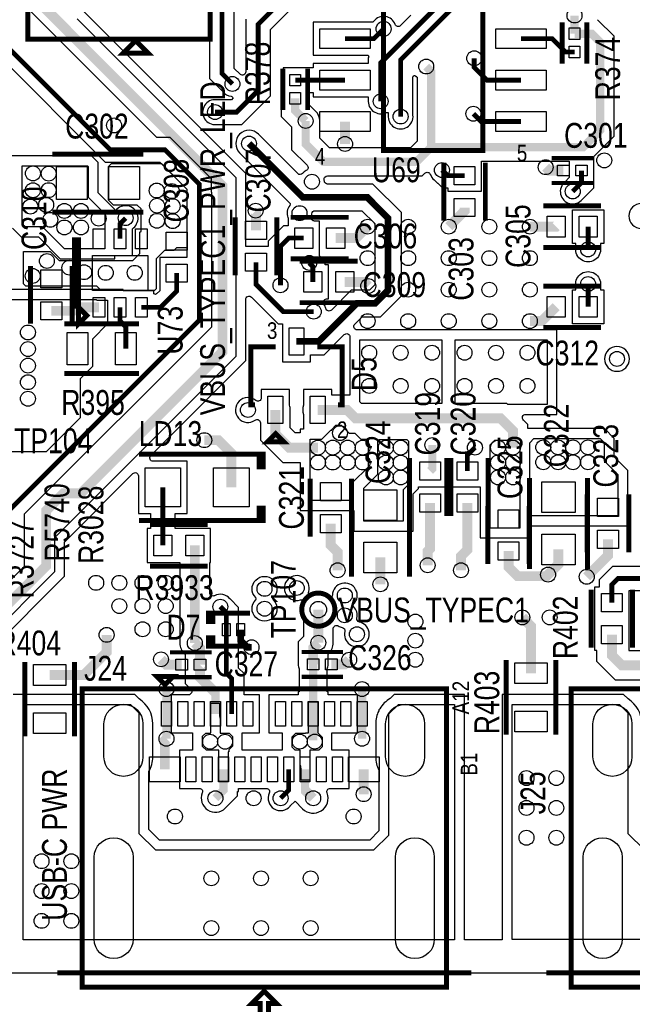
# Model space of a CAD drawing. Extents: x -394 to 5394, y -1015 to 7151.
# Tile 16 of 80: x 665 to 1405, y -38 to 1151. Entities that reach past the tile are written whole.
import ezdxf

# ---------------------------------------------------------------- set-up
doc = ezdxf.new("R2010")
doc.units = 0
for name, color, linetype in [('BG_OUTLINE', 95, 'CONTINUOUS'), ('BG_SILKSCREEN_TOP', 3, 'CONTINUOUS'), ('ET_TOP', 132, 'CONTINUOUS'), ('PG_SILKSCREEN_TOP', 7, 'CONTINUOUS'), ('PIN_TOP', 132, 'CONTINUOUS'), ('RD_SILKSCREEN_TOP', 254, 'CONTINUOUS'), ('VC_TOP', 132, 'CONTINUOUS')]:
    doc.layers.add(name, color=color, linetype=linetype)

msp = doc.modelspace()

# ---------------------------------------------------------------- linework, layer by layer
at = {"layer": 'BG_OUTLINE'}
msp.add_lwpolyline([(5000, 0), (5000, 6968.4848), (0, 6968.4848), (0, 0)], close=True, dxfattribs=at)
at = {"layer": 'BG_OUTLINE', "const_width": 6}
for points in [[(710.42, 0), (1210.42, 0)], [(1300.97, 0), (1800.97, 0)]]:
    msp.add_lwpolyline(points, dxfattribs=at)
at = {"layer": 'ET_TOP'}
for points, const_width in [([(381, 1853), (454, 1780), (454, 1460), (642, 1272), (642, 1126), (774.4672, 993.5328), (840.539, 993.5328), (881.8982, 952.1736), (881.8982, 787.8983), (640, 546.0001), (640, 495), (587, 442), (467, 442), (452, 457), (452, 482.6913), (441.4, 493.2913), (422, 493.2913)], 5.8), ([(605.9848, 1802), (593.9639, 1789.9791), (593.9639, 1434.7354), (674, 1354.6993), (674, 1185.8248), (910, 949.8248), (910, 750), (739, 579), (718, 579), (697, 558), (697, 491), (616, 410), (445.7087, 410), (422, 433.7087), (422, 454.7087)], 12), ([(995.9848, 1330.5846), (1012.2, 1330.5846), (1018, 1324.7846), (1018, 1210), (953, 1145), (953, 1065), (927, 1039), (901, 1039)], 5.8), ([(922, 1073), (909.3427, 1085.6573), (909.3427, 1304.3427), (933.94, 1328.94), (957.8, 1328.94)], 5.8), ([(1173.48, 1310.43), (1173.48, 1265.5199), (1213, 1225.9999), (1213, 1210.3153), (1101, 1098.3153), (1101, 1052)], 5.8), ([(1206, 1286), (1206, 1259), (1227, 1238), (1227, 1204), (1125.1, 1102.1), (1125.1, 1033.65)], 5.8), ([(1335.14, 1133.56), (1335.14, 1155.56)], 10), ([(1104.5, 1139.5), (1092.59, 1127.59), (1057.96, 1127.59)], 5.8), ([(1161.9237, 996.74), (1345.74, 996.74), (1366, 1017), (1366, 1123.56), (1356, 1133.56), (1335.14, 1133.56)], 10), ([(1335.14, 1111.52), (1324.18, 1111.52), (1308.11, 1127.59), (1270.56, 1127.59)], 5.8), ([(1270.56, 1077.59), (1229.41, 1077.59), (1214, 1093), (1214, 1104)], 5.8), ([(1156, 1094), (1161.9237, 1088.0763), (1161.9237, 996.74)], 10), ([(1057.96, 1077.59), (997.81, 1077.59)], 5.8), ([(997.81, 1055.55), (997.81, 1040.89), (1010.4, 1028.3)], 10), ([(1270.56, 1027.59), (1222.4, 1027.59), (1212.99, 1037)], 5.8), ([(1161.9237, 996.74), (1144.1837, 979), (1032, 979), (1010.4, 1000.6), (1010.4, 1028.3)], 10), ([(1057.96, 1027.59), (1057.96, 1000.59)], 12), ([(942, 1001), (1007, 936), (1085, 936), (1110, 911), (1110, 824), (1094, 808), (1071.9999, 808), (1026.1799, 762.18), (999.32, 762.18)], 8), ([(1321.4964, 968.45), (1304.35, 968.45), (1300.3, 972.5)], 12), ([(1175, 969), (1176, 968), (1176.38, 968), (1181.99, 962.39), (1202.43, 962.39)], 5.8), ([(1343.5436, 968.45), (1343.5436, 953.7936), (1332.95, 943.2)], 5.8), ([(1202.43, 923.81), (1202.43, 919.92), (1183.21, 900.7)], 12), ([(950.43, 896.39), (950.43, 919.57), (950, 920)], 12), ([(793, 911), (786.25, 904.25), (786.25, 886.09)], 5.8), ([(1046.72, 886.98), (1071.49, 886.98), (1085.21, 900.7)], 12), ([(1312.99, 900.73), (1312.96, 900.7), (1281.21, 900.7)], 12), ([(1351.57, 900.73), (1351.57, 873.23)], 5.8), ([(980, 830), (980, 877), (989.98, 886.98), (1008.14, 886.98)], 5.8), ([(1020.21, 798.22), (983.27, 798.22), (950.43, 831.06), (950.43, 857.81)], 5.8), ([(1019.07, 833.98), (1019.07, 852.67), (1014.76, 856.98)], 5.8), ([(854.6, 844.65), (854.6, 822.75), (835.26, 803.41), (811.84, 803.41)], 5.8), ([(1057.65, 833.98), (1081.02, 833.98), (1086, 829)], 12), ([(1351.57, 804.04), (1351.57, 831.54)], 5.8), ([(703.24, 799.15), (729.49, 799.15), (733.75, 803.41), (760.66, 803.41)], 12), ([(1312.99, 804.04), (1295.65, 786.7), (1281.21, 786.7)], 12), ([(793.25, 753.41), (793.25, 779.75), (786.25, 786.75), (786.25, 803.41)], 5.8), ([(1025.22, 634.05), (990.2618, 634.05), (973.73, 650.5818), (973.73, 679.5)], 12), ([(1260.84, 634.05), (1260.84, 654.34), (1245.83, 669.35), (1070.51, 669.35), (1060.36, 679.5), (1024.91, 679.5)], 12), ([(920.6044, 586), (920.6044, 627.3956), (905, 643), (888, 643)], 12), ([(1163.43, 637.1), (1163.43, 608.55), (1160.71, 605.83)], 10), ([(1214.81, 634.1), (1205.71, 625), (1205.71, 605.83)], 5.8), ([(837.9274, 516), (837.9274, 586)], 5.8), ([(1157.8, 492), (1157.8, 509), (1160.71, 511.91), (1160.71, 567.25)], 12), ([(1198, 486), (1198, 503), (1205.71, 510.71), (1205.71, 567.25)], 12), ([(1049, 486), (1049, 508), (1040.71, 516.29), (1040.71, 542.25)], 12), ([(1349.85, 478.08), (1375.57, 503.8), (1375.57, 523.25)], 12), ([(876.51, 398.05), (876.51, 516)], 12), ([(1303.22, 480.76), (1301.31, 478.85), (1266.35, 478.85), (1255.51, 489.69), (1255.51, 509.26)], 12), ([(1315.71, 511.04), (1315.71, 493.25), (1303.22, 480.76)], 12), ([(1100.71, 501.55), (1100.71, 469)], 12), ([(1459.51, 467.92), (1428.08, 467.92), (1420, 476), (1387.54, 476), (1380.27, 468.73), (1380.27, 446.83)], 5.8), ([(907.31, 442), (914.57, 434.74), (914.57, 414.25)], 5.8), ([(1025.68, 398.47), (1025.68, 438.47)], 12), ([(1272.13, 429.1), (1282.63, 418.6), (1282.63, 361.67)], 12), ([(921.05, 312.59), (921.05, 355.25), (914.57, 361.73), (914.57, 414.25)], 5.8), ([(945, 393), (939.89, 393), (931.89, 401), (931.89, 414.25)], 8), ([(701.22, 359.54), (742.54, 359.54), (770, 387), (770, 408)], 12), ([(1025.68, 398.47), (1019.4764, 392.2664), (1019.4764, 372.42)], 12), ([(1380.27, 408.25), (1380.27, 383.25), (1392.26, 371.26), (1417.26, 371.26)], 12), ([(882.7136, 372), (882.7136, 391.8464), (876.51, 398.05)], 12), ([(860.6664, 372), (842.17, 372), (835.71, 378.46)], 12), ([(1041.5236, 372.42), (1057.42, 372.42), (1063, 378)], 12), ([(1019.4764, 312.5936), (1019.4764, 372.42)], 10), ([(842.31, 312.59), (842.31, 342.59)], 10), ([(1078.53, 312.59), (1078.53, 342.59)], 10), ([(842.31, 312.59), (842.31, 282.59)], 10), ([(1019.48, 312.59), (1019.4764, 312.5936)], 10), ([(1019.48, 312.59), (1019.48, 280.54)], 10), ([(1078.53, 312.59), (1078.53, 282.59)], 10), ([(842.31, 282.59), (840.34, 280.62), (840.34, 245.67)], 12), ([(901.36, 210.8), (911.21, 220.65), (911.21, 245.67)], 10), ([(1080.5, 245.67), (1080.5, 215.67)], 12), ([(989.95, 245.67), (989.95, 220.65), (980.1, 210.8)], 5.8)]:
    msp.add_lwpolyline(points, dxfattribs=dict(at, const_width=const_width))
for points, format in [([(894.4425, 1310.5146), (894.4425, 1079.4854), (910.2413, 1063.6867, 0.201299), (920.4077, 1058.0846), (921.1101, 1058.0096), (923.0238, 1056.0959), (920.8281, 1053.9002), (902.7326, 1053.9002), (902.6246, 1053.912, 1.114863), (902.6246, 1024.088), (902.7326, 1024.0998), (933.1719, 1024.0998), (967.9002, 1058.8281), (967.9002, 1138.8281), (1012.6314, 1183.5593, -0.668175)], "xyb"), ([(938.0998, 1151.1719), (938.0998, 1087.6493, -0.634347), (931.5525, 1084.5653, 0.005127), (931.3133, 1084.7587), (924.2429, 1091.8292), (924.2429, 1256.7216, -0.498916)], "xyb"), ([(1137.4927, 1155.8802), (1125.0552, 1143.4427, -0.541164), (1118.5097, 1144.8604, 0.578978), (1092.8069, 1148.8956), (1092.7388, 1148.8109), (1091.5181, 1147.5902), (1019.4598, 1147.5902), (1019.4598, 1107.5898), (1085.7104, 1107.5898), (1086.7332, 1105.1206), (1086.0998, 1104.4872), (1086.0998, 1098.3732, 0.001943), (1086.0998, 1098.2574), (1086.0998, 1097.5902), (1019.4598, 1097.5902), (1019.4598, 1092.4902), (1012.3102, 1092.4902), (1012.3102, 1092.5902), (983.3098, 1092.5902), (983.3098, 1081.0263), (983.2625, 1080.8126, 0.109435), (983.2625, 1074.3674), (983.3098, 1074.1537), (983.3098, 1064.4242, 0.138169), (980.8098, 1055.55), (980.8098, 1033.8483), (993.3998, 1021.2583), (993.3998, 993.5583), (1012.2011, 974.757, -0.5095), (1011.1889, 968.3647, 0.094772), (1006.7377, 964.908, -0.433049), (1000.9061, 964.7216), (953.3138, 1012.3138, 1), (930.6862, 989.6862), (991.2281, 929.1442, -0.198911), (991.8139, 927.73), (991.3652, 926.4677, 0.269065), (989.0057, 911.5995), (989.1398, 911.252), (989.1398, 901.8802), (983.8081, 901.8802), (965.0998, 883.1719), (965.0998, 876.8102), (938.0002, 876.8102), (938.0002, 964.9706), (696.0002, 1206.9706)], "xyb"), ([(629.9706, 389.9998), (719.0002, 479.0294), (719.0002, 520.0294), (801.5988, 602.6279, -0.668177), (808.4272, 599.7995), (808.4272, 554.4998), (823.0272, 554.4998), (823.0272, 536.5002), (818.9272, 536.5002), (818.9272, 495.4998), (858.5098, 495.4998), (858.5098, 398.05, 0.198912), (863.7819, 385.3219), (864.7134, 384.3905), (864.7134, 379.4559), (864.7098, 379.4523), (864.7098, 349.3441), (871.6353, 342.4186, -0.668178), (868.8068, 335.5902), (847.9998, 335.5902), (847.9998, 289.5898), (873.9298, 289.5898), (873.9298, 268.6702), (857.8398, 268.6702), (857.8398, 222.6698), (881.8902, 222.6698, -0.531757), (885.5987, 217.1708, 0.8171), (913.381, 198.779), (928.2102, 213.6083), (928.2102, 219.0398), (929.4302, 219.0398), (929.4302, 222.6698), (962.8063, 222.6698, -0.545605), (966.447, 217.013, 0.882286), (991.7931, 201.4044), (991.8612, 201.4891), (997.598, 207.2259), (1006.7519, 198.0719, 0.809494), (1036.2891, 217.2389, -0.52591), (1040.0245, 222.6698), (1063.0002, 222.6698), (1063.0002, 268.6702), (1042.1502, 268.6702), (1042.1502, 289.5898), (1072.8402, 289.5898), (1072.8402, 335.5902), (1037.7002, 335.5902), (1037.7002, 339.2202), (1036.4766, 339.2202), (1036.4766, 366.4952), (1036.5766, 366.7995, 0.079556), (1037.4766, 372.42), (1037.4766, 384.8105), (1038.4081, 385.7419, 0.198912), (1043.6802, 398.47), (1043.6802, 415.4065, -0.588031), (1049.7896, 418.8051, 0.086744), (1054.5823, 416.8774, -0.418256), (1057.6517, 412.0795, 2.437924), (1075.3977, 423.4326, -0.418256), (1072.3283, 428.2305, 0.257154), (1068.3252, 442.1383, -0.413184), (1068.3252, 444.9617, 1.46804), (1042.7085, 456.0599, -0.603072), (1036.3416, 452.973, 0.254309), (1019.3019, 455.3023, -0.622456), (1014.0563, 460.2022, 3.972189), (1003.9926, 450.1771, -0.622459), (1008.8723, 444.9127, 0.091767), (1007.6798, 438.47), (1007.6798, 405.9259), (1001.4762, 399.7223), (1001.4762, 372.42, 0.079556), (1002.3762, 366.7995), (1002.4762, 366.4952), (1002.4762, 339.2202), (1001.1998, 339.2202), (1001.1998, 335.5902), (966.0998, 335.5902), (966.0998, 289.5898), (982.1998, 289.5898), (982.1998, 268.6702), (933.8802, 268.6702), (933.8802, 289.5898), (954.7402, 289.5898), (954.7402, 335.5902), (935.9502, 335.5902), (935.9502, 361.4219), (929.4702, 367.9019), (929.4702, 440.9119), (919.0712, 451.3109), (919.0031, 451.3956, 0.358089), (900.3628, 455.2944, -0.56342), (894.5102, 458.8396), (894.5102, 495.4998), (895.5102, 495.4998), (895.5102, 536.5002), (852.8276, 536.5002), (852.8276, 554.4998), (867.4276, 554.4998), (867.4276, 617.5002), (826.1279, 617.5002, -0.668177), (823.2995, 624.3286), (938.0002, 739.0294), (938.0002, 812.7609, -0.668175), (944.8286, 815.5893), (977.0981, 783.3198), (982.3198, 783.3198), (982.3198, 737.6798), (1016.3202, 737.6798), (1016.3202, 746.1798), (1032.8074, 746.1798), (1057.0714, 770.4438, -0.668172), (1063.8998, 767.6154), (1063.8998, 697.5002), (1041.9102, 697.5002), (1041.9102, 704.0002), (1007.9098, 704.0002), (1007.9098, 685.4248), (1007.8098, 685.1205, 0.160126), (1007.8098, 673.8795), (1007.9098, 673.5752), (1007.9098, 656.1002), (1003.8698, 656.1002), (1003.8698, 652.0502), (997.7177, 652.0502), (991.7302, 658.0377), (991.7302, 679.5, 0.079556), (990.8302, 685.1205), (990.7302, 685.4248), (990.7302, 704.0002), (956.7298, 704.0002), (956.7298, 694.0658, -0.63387), (950.1867, 690.9783, 2.031129), (949.3972, 667.2143, -0.610836), (955.7298, 663.9648), (955.7298, 643.1259), (982.8059, 616.0498), (1003.8698, 616.0498), (1003.8698, 558.0398), (1068.7298, 558.0398), (1068.7298, 533.0498), (1140.2302, 533.0498), (1140.2302, 578.0794), (1146.7002, 584.5494), (1146.7002, 586.8298), (1221.0698, 586.8298), (1221.0698, 524.9898), (1281.0702, 524.9898), (1281.0702, 539.5398), (1399.5702, 539.5398), (1399.5702, 606.4006), (1383.0802, 622.8906), (1383.0802, 645.1306), (1371.2106, 657.0002), (1278.8402, 657.0002), (1278.8402, 661.7959), (1273.3547, 667.2814, -0.668178), (1276.1832, 674.1098), (1313.9602, 674.1098), (1313.9602, 776.2102), (1072.4946, 776.2102, -0.668172), (1069.6662, 783.0386), (1078.6274, 791.9998), (1100.6275, 791.9998), (1126.0002, 817.3725), (1126.0002, 917.6275), (1091.6275, 952.0002), (1036.9739, 952.0002, -0.398872), (1032.9794, 955.7896, 0.026477), (1032.8121, 957.3683, -0.461449), (1036.7619, 961.9998), (1151.2254, 961.9998), (1154.3815, 965.1559, -0.545453), (1160.9552, 963.7322, 0.13636), (1165.6867, 957.2413), (1169.8281, 953.0998), (1170.2081, 953.0998), (1175.8181, 947.4898), (1181.9298, 947.4898), (1181.9298, 943.3898), (1222.9302, 943.3898), (1222.9302, 979.7398), (1328.5434, 979.7398), (1328.5434, 959.8655), (1323.6367, 954.9587, 1.122761), (1344.7087, 933.8867), (1358.4438, 947.6217), (1358.4438, 953.9498), (1358.5438, 953.9498), (1358.5438, 985.5019), (1383.0002, 1009.9583), (1383.0002, 1130.6017), (1363.0417, 1150.5602)], "xyb"), ([(637.8286, 1109.0993), (768.2953, 978.6326), (834.3671, 978.6326), (866.998, 946.0017), (866.998, 863.6502), (834.0998, 863.6502), (834.0998, 823.3219), (830.2544, 819.4765, -0.668179), (826.8402, 820.8907), (826.8402, 823.4102), (790.0002, 823.4102), (790.0002, 825.0002), (641.0294, 825.0002)], "xyb"), ([(656.1998, 899.0294), (666.8794, 888.3498), (687.7294, 888.3498), (714.0794, 861.9998), (780.0002, 861.9998), (780.0002, 866.0898), (801.2502, 866.0898), (801.2502, 898.1781), (802.3109, 899.2388), (802.3956, 899.3069, 1.051408), (782.4815, 921.6943), (781.0674, 920.3034), (759.9002, 941.4706), (759.9002, 978.2206), (751.8706, 986.2502), (653.0002, 986.2502)], "xyb"), ([(901.36, 312.59, 10, 10, 0), (901.36, 338.15, 12, 12, 0), (882.71, 356.8, 12, 12, 0), (882.71, 371.9964, 12, 12, 0), (882.7136, 372, 12, 12, 0)], "xyseb"), ([(1416.3902, 300.7, 0.255753), (1400.0247, 330.602), (1399.8419, 330.7189), (1394.4606, 336.1002), (1383.5537, 336.1002), (1383.4808, 336.1055, 0.036539), (1378.2992, 336.1055), (1378.2263, 336.1002), (1247.6798, 336.1002), (1247.6798, 40.0001), (1202.0802, 40.0001), (1202.0802, 336.1002), (1133.1637, 336.1002), (1133.0908, 336.1055, 0.036539), (1127.9092, 336.1055), (1127.8363, 336.1002), (1117.4194, 336.1002), (1112.7839, 331.4648), (1112.5621, 331.3349, 0.128541), (1099.8651, 318.6379), (1099.7352, 318.4161), (1098.7898, 317.4706), (1098.7898, 316.6669), (1098.5877, 316.2521, 0.113855), (1094.9998, 300.7), (1094.9998, 260.7, 0.117105), (1098.7898, 244.7398), (1098.7898, 171.3106), (1087.8594, 160.3802), (833.9106, 160.3802), (821.0402, 173.2506), (821.0402, 242.8741, 0.13228), (825.8402, 260.7), (825.8402, 300.7, 0.255753), (809.4747, 330.602), (809.2919, 330.7189), (803.9106, 336.1002), (793.0037, 336.1002), (792.9308, 336.1055, 0.036539), (787.7492, 336.1055), (787.6763, 336.1002), (657.1298, 336.1002)], "xyb"), ([(1009.63, 245.67, 10, 10, 0), (1009.63, 220.65, 12, 12, 0), (1019.48, 210.8, 12, 12, 0)], "xyseb")]:
    msp.add_lwpolyline(points, format=format, dxfattribs=at)
for points in [[(734.5045, 1151.4955), (926, 960), (926, 744), (707, 525), (707, 484), (625, 402), (440, 402), (408, 434), (408, 466), (410, 468), (437, 468), (437, 441), (451, 427), (607, 427), (671, 491), (671, 554), (897, 780), (897, 942), (896.7984, 942.2016), (896.7984, 958.3455), (846.7109, 1008.433), (830.567, 1008.433), (659, 1180)], [(1430.8041, 353.2598), (1384.8041, 353.2598), (1362.2698, 375.7941), (1362.2698, 389.2498), (1359.7698, 389.2498), (1359.7698, 465.8302), (1365.3698, 465.8302), (1365.3698, 474.9019), (1381.3681, 490.9002), (1428.0098, 490.9002)], [(1413.8281, 461.0998), (1400.7702, 461.0998), (1400.7702, 389.2602), (1445.7159, 389.2602)]]:
    msp.add_lwpolyline(points, dxfattribs=at)
for points in [[(1039.0417, 996.0002), (1027.4002, 1007.6417), (1027.4002, 1028.3, 0.198912), (1022.421, 1040.321), (1014.8102, 1047.9317), (1014.8102, 1055.55, 0.068589), (1014.1764, 1060.1488), (1014.1018, 1060.4142), (1014.1018, 1062.6898), (1019.4598, 1062.6898), (1019.4598, 1057.5898), (1086.0998, 1057.5898), (1086.0998, 1053.7326), (1086.088, 1053.6246, 0.584788), (1107.3528, 1038.4115), (1107.7554, 1038.5997), (1110.1998, 1038.5997), (1110.1998, 1035.3826), (1110.188, 1035.2746, 1.114863), (1140.012, 1035.2746), (1140.0002, 1035.3826), (1140.0002, 1081.1543, -0.68381), (1143.4738, 1082.5064, 0.010741), (1143.979, 1081.979), (1144.9235, 1081.0346), (1144.9235, 1003.7817), (1137.142, 996.0002)], [(1430.7002, 913.6, 1), (1400.6998, 913.6, 1)], [(1041.4513, 800.0791, -0.58153), (1034.7465, 801.9207, 0.096552), (1032.2924, 807.1093, -0.614865), (1035.5144, 813.4798), (1038.0702, 813.4798), (1038.0702, 854.4802), (1033.9702, 854.4802), (1033.9702, 858.8419), (1027.1402, 865.6719), (1027.1402, 907.4802), (1021.1807, 907.4802, -0.503425), (1017.3533, 912.6422, 0.060599), (1017.9794, 916.2104, -0.398872), (1021.9739, 919.9998), (1078.3725, 919.9998), (1093.9998, 904.3725), (1093.9998, 830.6275), (1087.3725, 824.0002), (1065.3724, 824.0002)], [(1366.4702, 880.2298), (1366.4702, 874.9626), (1366.482, 874.8546, -1.114863), (1336.658, 874.8546), (1336.6698, 874.9626), (1336.6698, 880.2298), (1332.5698, 880.2298), (1332.5698, 921.2302), (1370.5702, 921.2302), (1370.5702, 880.2298)], [(1370.5702, 824.5402), (1370.5702, 783.5398), (1332.5698, 783.5398), (1332.5698, 824.5402), (1336.6698, 824.5402), (1336.6698, 829.8074), (1336.658, 829.9154, -1.114863), (1366.482, 829.9154), (1366.4702, 829.8074), (1366.4702, 824.5402)], [(1401.4102, 741.12, 1), (1371.4098, 741.12, 1)], [(971.3252, 452.9617, 0.413184), (971.3252, 450.1383, -2.408287), (950.0748, 450.1383, 0.413184), (950.0748, 452.9617, -2.408287)], [(907.0498, 307.4792), (907.0498, 289.5898), (907.28, 289.5898), (907.28, 289.24), (917.88, 289.24), (921.88, 285.24), (921.88, 273.59), (917.43, 269.14), (917.43, 266.6702), (916.8898, 266.6702), (916.8898, 231.04), (905.5202, 231.04), (905.5202, 268.6702), (902.0498, 268.6702), (902, 268.72), (890.46, 268.72), (885.93, 273.24), (885.93, 285.79), (889.66, 289.52), (895.48, 289.52), (895.48, 289.5898), (895.6802, 289.5898), (895.6802, 325.64), (906.1498, 325.64), (906.1498, 312.59, 0.08214), (906.9433, 307.7924)], [(1003.9502, 250.7808), (1003.9502, 268.6702), (1003.75, 268.6702), (1003.75, 268.74), (997.93, 268.74), (994.2, 272.47), (994.2, 285.02), (998.73, 289.54), (1010.27, 289.54), (1010.3198, 289.5898), (1013.7902, 289.5898), (1013.7902, 327.22), (1025.1598, 327.22), (1025.1598, 289.5898), (1025.2302, 289.5898), (1030.15, 284.67), (1030.15, 273.02), (1026.15, 269.02), (1015.55, 269.02), (1015.55, 268.6702), (1015.3198, 268.6702), (1015.3198, 232.62), (1004.8502, 232.62), (1004.8502, 245.67, 0.08214), (1004.0567, 250.4676)]]:
    msp.add_lwpolyline(points, format="xyb", close=True, dxfattribs=at)
for points in [[(763.35, 823.8), (758.35, 828.8), (672.6, 828.8), (669.55, 831.85), (669.55, 870.825), (701.825, 870.825), (712.65, 860), (801.75, 860), (810.2, 868.45), (810.2, 893.95), (811.7, 895.45), (811.7, 922.05), (807.05, 926.7), (778.5, 926.7), (772.4, 932.8), (772.4, 973.25), (775.95, 976.8), (836.1997, 976.8), (866.998, 946.0017), (866.998, 875.15), (854.3, 875.15), (851.15, 872), (840, 872), (829.75, 861.75), (829.75, 825.55), (828, 823.8)], [(668.2, 974.25), (746.9, 974.25), (747.9, 973.25), (747.9, 936.5), (768, 916.4), (768, 874), (719.05, 874), (692.7, 900.35), (671.85, 900.35), (668.2, 904)], [(697, 629), (388, 629), (382, 635), (382, 671), (426, 671), (446, 691), (513, 691), (546, 724), (608, 724), (619, 735), (619, 786), (646, 813), (757.1792, 813), (758.3794, 811.7998), (771.2498, 811.7998), (771.2498, 783.2498), (753, 765), (753, 732), (738, 717), (738, 670)], [(1174.96, 687.3502), (1077.9659, 687.3502), (1075.9, 689.4161), (1075.9, 764.21), (1174.96, 764.21)], [(1301.96, 686.11), (1254.5261, 686.11), (1253.2859, 687.3502), (1191.06, 687.3502), (1191.06, 764.21), (1301.96, 764.21)], [(1067.07, 570.04), (1015.87, 570.04), (1015.87, 644.1), (1030, 644.1), (1040.8998, 654.9998), (1041.9102, 654.9998), (1041.9102, 656.0102), (1046.9, 661), (1053.4039, 661), (1063.0541, 651.3498), (1069.6502, 651.3498), (1076.9, 644.1), (1085.6998, 644.1), (1085.6998, 610.3698), (1067.07, 591.74)], [(1128.23, 583.05), (1128.23, 545.05), (1080.73, 545.05), (1080.73, 584.95), (1097.7, 601.92), (1097.7, 642), (1099.7, 644), (1132.7, 644), (1134.7, 642), (1134.7, 589.52)], [(1269.0698, 536.99), (1233.07, 536.99), (1233.07, 637.37), (1238.7, 643), (1263.7, 643), (1269.0698, 637.6302)], [(1387.57, 601.43), (1387.57, 551.54), (1281.07, 551.54), (1281.07, 639.91), (1286.16, 645), (1366.24, 645), (1371.08, 640.16), (1371.08, 617.92)], [(1122.39, 324.1), (1190.08, 324.1), (1190.08, 40.01), (669.13, 40.01), (669.13, 324.1), (798.94, 324.1), (809.04, 314), (809.04, 168.28), (828.94, 148.38), (1092.83, 148.38), (1110.79, 166.34), (1110.79, 312.5)], [(1712.94, 324.1), (1780.63, 324.1), (1780.63, 40.21), (1259.68, 40.21), (1259.68, 324.1), (1389.49, 324.1), (1399.59, 314), (1399.59, 168.28), (1419.49, 148.38), (1683.38, 148.38), (1701.34, 166.34), (1701.34, 312.5)]]:
    msp.add_lwpolyline(points, close=True, dxfattribs=at)
at = {"layer": 'PG_SILKSCREEN_TOP'}
for points, const_width in [([(675, 1127), (675, 1667), (895, 1667), (895, 1127), (675, 1127)], 6), ([(1104.26, 1212.59), (1224.26, 1212.59), (1224.26, 992.59), (1104.26, 992.59), (1104.26, 1192.59), (1224.26, 1192.59)], 6), ([(1320.14, 1147.54), (1320.14, 1097.54)], 6), ([(1350.14, 1147.54), (1350.14, 1097.54)], 6), ([(805.09, 1125.24), (790.09, 1110.24), (820.09, 1110.24), (805.09, 1125.24)], 6), ([(982.81, 1041.57), (982.81, 1091.57)], 6), ([(1012.81, 1041.57), (1012.81, 1091.57)], 6), ([(704.52, 988.31), (814.52, 988.31)], 6), ([(1177.43, 978.1), (1177.43, 908.1)], 6), ([(1227.43, 978.1), (1227.43, 908.1)], 6), ([(1357.52, 983.45), (1307.52, 983.45)], 5), ([(1357.52, 953.45), (1307.52, 953.45)], 5), ([(1367.28, 925.73), (1297.28, 925.73)], 6), ([(704.52, 918.31), (814.52, 918.31)], 6), ([(925.43, 842.1), (925.43, 912.1)], 6), ([(975.43, 842.1), (975.43, 912.1)], 6), ([(992.43, 911.98), (1062.43, 911.98)], 6), ([(736.25, 804.75), (736.25, 884.75), (731.25, 884.75), (731.25, 804.75), (736.25, 804.75)], 6), ([(1367.28, 875.73), (1297.28, 875.73)], 6), ([(678.24, 783.44), (678.24, 853.44)], 6), ([(728.24, 783.44), (728.24, 853.44)], 6), ([(992.43, 861.98), (1062.43, 861.98)], 6), ([(1003.36, 858.98), (1073.36, 858.98)], 6), ([(1367.28, 829.04), (1297.28, 829.04)], 6), ([(745.96, 793.43), (735.96, 803.43), (735.96, 783.43), (745.96, 793.43)], 6), ([(1003.36, 808.98), (1073.36, 808.98)], 6), ([(719.12, 783.41), (809.12, 783.41)], 6), ([(1367.28, 779.04), (1297.28, 779.04)], 6), ([(974.32, 755.84), (944.32, 755.84), (944.32, 685.84), (949.32, 685.84)], 6), ([(1049.32, 685.84), (1054.32, 685.84), (1054.32, 755.84), (1024.32, 755.84)], 6), ([(719.12, 723.41), (809.12, 723.41)], 6), ([(974.32, 650.84), (964.32, 640.84), (984.32, 640.84), (974.32, 650.84)], 6), ([(959.2659, 611), (959.2659, 626), (954.2659, 626), (954.2659, 611), (959.2659, 611), (959.2659, 626), (809.2659, 626)], 6), ([(1135.71, 551.54), (1135.71, 621.54)], 6), ([(1180.71, 551.54), (1180.71, 621.54)], 6), ([(1185.71, 551.54), (1185.71, 621.54)], 6), ([(1230.71, 551.54), (1230.71, 621.54)], 6), ([(1015.71, 596.54), (1015.71, 526.54)], 6), ([(1065.71, 596.54), (1065.71, 526.54)], 6), ([(1280.71, 597.54), (1280.71, 487.54)], 6), ([(1350.71, 597.54), (1350.71, 487.54)], 6), ([(1065.71, 588.05), (1065.71, 478.05)], 6), ([(1135.71, 588.05), (1135.71, 478.05)], 6), ([(1350.57, 577.54), (1350.57, 507.54)], 6), ([(1400.57, 577.54), (1400.57, 507.54)], 6), ([(959.2659, 561), (959.2659, 546), (954.2659, 546), (954.2659, 561), (959.2659, 561), (959.2659, 546), (809.2659, 546)], 6), ([(1230.51, 563.55), (1230.51, 493.55)], 6), ([(1280.51, 563.55), (1280.51, 493.55)], 6), ([(892.2187, 541), (822.2187, 541)], 6), ([(892.2187, 491), (822.2187, 491)], 6), ([(1355.27, 392.54), (1355.27, 462.54)], 6), ([(1405.27, 392.54), (1405.27, 462.54)], 6), ([(898.23, 434.25), (898.23, 424.25), (893.23, 424.25), (893.23, 434.25), (943.23, 434.25)], 6), ([(898.23, 394.25), (898.23, 404.25), (893.23, 404.25), (893.23, 394.25), (943.23, 394.25)], 6), ([(896.69, 387), (846.69, 387)], 5), ([(1005.5, 387.42), (1055.5, 387.42)], 5), ([(1252.63, 287.54), (1252.63, 377.54)], 6), ([(1312.63, 287.54), (1312.63, 377.54)], 6), ([(671.22, 285.41), (671.22, 375.41)], 6), ([(731.22, 285.41), (731.22, 375.41)], 6), ([(840.42, 347.91), (830.42, 357.91), (850.42, 357.91), (840.42, 347.91)], 6), ([(896.69, 357), (846.69, 357)], 5), ([(1005.5, 357.42), (1055.5, 357.42)], 5), ([(740.42, 342.91), (1180.42, 342.91), (1180.42, -17.09), (740.42, -17.09), (740.42, 342.91)], 6), ([(1330.97, 342.91), (1770.97, 342.91), (1770.97, -17.09), (1330.97, -17.09), (1330.97, 342.91)], 6), ([(955.42, -67.09), (965.42, -67.09), (965.42, -37.09), (975.42, -37.09), (960.42, -22.09), (945.42, -37.09), (955.42, -37.09), (955.42, -67.09)], 6)]:
    msp.add_lwpolyline(points, dxfattribs=dict(at, const_width=const_width))
at = {"layer": 'PG_SILKSCREEN_TOP', "const_width": 6}
msp.add_lwpolyline([(1045.68, 438.47, 1), (1005.68, 438.47, 1), (1045.68, 438.47)], format="xyb", dxfattribs=at)
at = {"layer": 'PIN_TOP'}
for points in [[(1027.46, 1115.59), (1027.46, 1139.59), (1088.46, 1139.59), (1088.46, 1115.59)], [(1240.06, 1115.59), (1240.06, 1139.59), (1301.06, 1139.59), (1301.06, 1115.59)], [(1328.64, 1140.56), (1341.64, 1140.56), (1341.64, 1126.56), (1328.64, 1126.56)], [(1328.64, 1118.52), (1341.64, 1118.52), (1341.64, 1104.52), (1328.64, 1104.52)], [(1004.31, 1070.59), (991.31, 1070.59), (991.31, 1084.59), (1004.31, 1084.59)], [(1027.46, 1065.59), (1027.46, 1089.59), (1088.46, 1089.59), (1088.46, 1065.59)], [(1240.06, 1065.59), (1240.06, 1089.59), (1301.06, 1089.59), (1301.06, 1065.59)], [(1004.31, 1048.55), (991.31, 1048.55), (991.31, 1062.55), (1004.31, 1062.55)], [(1027.46, 1015.59), (1027.46, 1039.59), (1088.46, 1039.59), (1088.46, 1015.59)], [(1240.06, 1015.59), (1240.06, 1039.59), (1301.06, 1039.59), (1301.06, 1015.59)], [(1328.4964, 974.95), (1328.4964, 961.95), (1314.4964, 961.95), (1314.4964, 974.95)], [(1350.5436, 974.95), (1350.5436, 961.95), (1336.5436, 961.95), (1336.5436, 974.95)], [(709.52, 933.31), (709.52, 973.31), (746.52, 973.31), (746.52, 933.31)], [(772.52, 933.31), (772.52, 973.31), (809.52, 973.31), (809.52, 933.31)], [(1189.93, 973.39), (1214.93, 973.39), (1214.93, 951.39), (1189.93, 951.39)], [(1189.93, 934.81), (1214.93, 934.81), (1214.93, 912.81), (1189.93, 912.81)], [(962.93, 885.39), (937.93, 885.39), (937.93, 907.39), (962.93, 907.39)], [(1323.99, 913.23), (1323.99, 888.23), (1301.99, 888.23), (1301.99, 913.23)], [(1362.57, 913.23), (1362.57, 888.23), (1340.57, 888.23), (1340.57, 913.23)], [(767.66, 874.09), (753.66, 874.09), (753.66, 898.09), (767.66, 898.09)], [(793.25, 874.09), (779.25, 874.09), (779.25, 898.09), (793.25, 898.09)], [(818.84, 874.09), (804.84, 874.09), (804.84, 898.09), (818.84, 898.09)], [(867.1, 872.23), (842.1, 872.23), (842.1, 894.23), (867.1, 894.23)], [(997.14, 874.48), (997.14, 899.48), (1019.14, 899.48), (1019.14, 874.48)], [(1035.72, 874.48), (1035.72, 899.48), (1057.72, 899.48), (1057.72, 874.48)], [(962.93, 846.81), (937.93, 846.81), (937.93, 868.81), (962.93, 868.81)], [(819.75, 823.75), (752.75, 823.75), (752.75, 865.75), (819.75, 865.75)], [(715.74, 826.73), (690.74, 826.73), (690.74, 848.73), (715.74, 848.73)], [(867.1, 833.65), (842.1, 833.65), (842.1, 855.65), (867.1, 855.65)], [(1008.07, 821.48), (1008.07, 846.48), (1030.07, 846.48), (1030.07, 821.48)], [(1046.65, 821.48), (1046.65, 846.48), (1068.65, 846.48), (1068.65, 821.48)], [(715.74, 788.15), (690.74, 788.15), (690.74, 810.15), (715.74, 810.15)], [(767.66, 791.41), (753.66, 791.41), (753.66, 815.41), (767.66, 815.41)], [(793.25, 791.41), (779.25, 791.41), (779.25, 815.41), (793.25, 815.41)], [(818.84, 791.41), (804.84, 791.41), (804.84, 815.41), (818.84, 815.41)], [(1323.99, 816.54), (1323.99, 791.54), (1301.99, 791.54), (1301.99, 816.54)], [(1362.57, 816.54), (1362.57, 791.54), (1340.57, 791.54), (1340.57, 816.54)], [(722.49, 733.91), (722.49, 772.91), (747.49, 772.91), (747.49, 733.91)], [(780.75, 733.91), (780.75, 772.91), (805.75, 772.91), (805.75, 733.91)], [(990.32, 778.68), (1008.32, 778.68), (1008.32, 745.68), (990.32, 745.68)], [(964.73, 696), (982.73, 696), (982.73, 663), (964.73, 663)], [(1015.91, 696), (1033.91, 696), (1033.91, 663), (1015.91, 663)], [(816.4274, 609.5), (859.4274, 609.5), (859.4274, 562.5), (816.4274, 562.5)], [(899.1044, 609.5), (942.1044, 609.5), (942.1044, 562.5), (899.1044, 562.5)], [(1173.21, 594.83), (1148.21, 594.83), (1148.21, 616.83), (1173.21, 616.83)], [(1218.21, 594.83), (1193.21, 594.83), (1193.21, 616.83), (1218.21, 616.83)], [(1028.21, 591.83), (1053.21, 591.83), (1053.21, 569.83), (1028.21, 569.83)], [(1080.71, 583.05), (1120.71, 583.05), (1120.71, 546.05), (1080.71, 546.05)], [(1295.71, 592.54), (1335.71, 592.54), (1335.71, 555.54), (1295.71, 555.54)], [(1173.21, 556.25), (1148.21, 556.25), (1148.21, 578.25), (1173.21, 578.25)], [(1218.21, 556.25), (1193.21, 556.25), (1193.21, 578.25), (1218.21, 578.25)], [(1363.07, 572.83), (1388.07, 572.83), (1388.07, 550.83), (1363.07, 550.83)], [(1243.01, 558.84), (1268.01, 558.84), (1268.01, 536.84), (1243.01, 536.84)], [(1028.21, 553.25), (1053.21, 553.25), (1053.21, 531.25), (1028.21, 531.25)], [(848.9274, 528.5), (848.9274, 503.5), (826.9274, 503.5), (826.9274, 528.5)], [(887.51, 528.5), (887.51, 503.5), (865.51, 503.5), (865.51, 528.5)], [(1295.71, 529.54), (1335.71, 529.54), (1335.71, 492.54), (1295.71, 492.54)], [(1363.07, 534.25), (1388.07, 534.25), (1388.07, 512.25), (1363.07, 512.25)], [(1080.71, 520.05), (1120.71, 520.05), (1120.71, 483.05), (1080.71, 483.05)], [(1243.01, 520.26), (1268.01, 520.26), (1268.01, 498.26), (1243.01, 498.26)], [(1392.77, 435.83), (1367.77, 435.83), (1367.77, 457.83), (1392.77, 457.83)], [(910.07, 406.75), (910.07, 421.75), (919.07, 421.75), (919.07, 406.75)], [(927.39, 406.75), (927.39, 421.75), (936.39, 421.75), (936.39, 406.75)], [(1392.77, 397.25), (1367.77, 397.25), (1367.77, 419.25), (1392.77, 419.25)], [(720.72, 347.04), (681.72, 347.04), (681.72, 372.04), (720.72, 372.04)], [(867.6664, 378.5), (867.6664, 365.5), (853.6664, 365.5), (853.6664, 378.5)], [(889.7136, 378.5), (889.7136, 365.5), (875.7136, 365.5), (875.7136, 378.5)], [(1012.4764, 365.92), (1012.4764, 378.92), (1026.4764, 378.92), (1026.4764, 365.92)], [(1034.5236, 365.92), (1034.5236, 378.92), (1048.5236, 378.92), (1048.5236, 365.92)], [(1302.13, 349.17), (1263.13, 349.17), (1263.13, 374.17), (1302.13, 374.17)], [(836.31, 297.59), (836.31, 327.59), (848.31, 327.59), (848.31, 297.59)], [(856, 297.59), (856, 327.59), (868, 327.59), (868, 297.59)], [(875.68, 297.59), (875.68, 327.59), (887.68, 327.59), (887.68, 297.59)], [(895.36, 297.59), (895.36, 327.59), (907.36, 327.59), (907.36, 297.59)], [(915.05, 297.59), (915.05, 327.59), (927.05, 327.59), (927.05, 297.59)], [(934.74, 297.59), (934.74, 327.59), (946.74, 327.59), (946.74, 297.59)], [(974.1, 297.59), (974.1, 327.59), (986.1, 327.59), (986.1, 297.59)], [(993.79, 297.59), (993.79, 327.59), (1005.79, 327.59), (1005.79, 297.59)], [(1013.48, 297.59), (1013.48, 327.59), (1025.48, 327.59), (1025.48, 297.59)], [(1033.16, 297.59), (1033.16, 327.59), (1045.16, 327.59), (1045.16, 297.59)], [(1052.84, 297.59), (1052.84, 327.59), (1064.84, 327.59), (1064.84, 297.59)], [(1072.53, 297.59), (1072.53, 327.59), (1084.53, 327.59), (1084.53, 297.59)], [(720.72, 288.78), (681.72, 288.78), (681.72, 313.78), (720.72, 313.78)], [(1302.13, 290.91), (1263.13, 290.91), (1263.13, 315.91), (1302.13, 315.91)], [(858.84, 230.67), (821.84, 230.67), (821.84, 260.67), (858.84, 260.67)], [(865.84, 230.67), (865.84, 260.67), (877.84, 260.67), (877.84, 230.67)], [(885.52, 230.67), (885.52, 260.67), (897.52, 260.67), (897.52, 230.67)], [(905.21, 230.67), (905.21, 260.67), (917.21, 260.67), (917.21, 230.67)], [(924.89, 230.67), (924.89, 260.67), (936.89, 260.67), (936.89, 230.67)], [(944.58, 230.67), (944.58, 260.67), (956.58, 260.67), (956.58, 230.67)], [(964.26, 230.67), (964.26, 260.67), (976.26, 260.67), (976.26, 230.67)], [(983.95, 230.67), (983.95, 260.67), (995.95, 260.67), (995.95, 230.67)], [(1003.63, 230.67), (1003.63, 260.67), (1015.63, 260.67), (1015.63, 230.67)], [(1023.32, 230.67), (1023.32, 260.67), (1035.32, 260.67), (1035.32, 230.67)], [(1043, 230.67), (1043, 260.67), (1055, 260.67), (1055, 230.67)], [(1099, 230.67), (1062, 230.67), (1062, 260.67), (1099, 260.67)]]:
    msp.add_lwpolyline(points, close=True, dxfattribs=at)
for points in [[(813.84, 300.7), (813.84, 260.7, -1), (766.84, 260.7), (766.84, 300.7, -1)], [(1154, 300.7), (1154, 260.7, -1), (1107, 260.7), (1107, 300.7, -1)], [(1404.39, 300.7), (1404.39, 260.7, -1), (1357.39, 260.7), (1357.39, 300.7, -1)], [(802.03, 139.68), (802.03, 40.68, -1), (755.03, 40.68), (755.03, 139.68, -1)], [(1165.81, 139.68), (1165.81, 40.68, -1), (1118.81, 40.68), (1118.81, 139.68, -1)], [(1392.58, 139.68), (1392.58, 40.68, -1), (1345.58, 40.68), (1345.58, 139.68, -1)]]:
    msp.add_lwpolyline(points, format="xyb", close=True, dxfattribs=at)
msp.add_circle((1025.68, 438.47), 10, dxfattribs=at)
at = {"layer": 'VC_TOP'}
for centre in [(1335.14, 1155.56), (1104.5, 1139.5), (1214, 1104), (1156, 1094), (922, 1073), (1101, 1052), (901, 1039), (1212.99, 1037), (1010.4, 1028.3), (1125.1, 1033.65), (779.0152, 1022.9848), (942, 1001), (1057.96, 1000.59), (1371, 980.75), (1175, 969), (1300.3, 972.5), (681, 965), (700.01, 964.76), (1018, 955), (680.91, 944.67), (700.01, 944.76), (830.55, 944.35), (848.7, 943.6), (1332.95, 943.2), (678, 925), (697, 927), (719.01, 919.76), (739.01, 919.76), (830.95, 926.1), (849.8, 925.45), (950, 920), (702, 909), (760.37, 910.52), (793, 911), (830.74, 907.81), (849.7, 907.4), (1003, 917), (719.01, 899.76), (739.01, 899.76), (1085.21, 900.7), (1134.21, 900.7), (1183.21, 900.7), (1232.21, 900.7), (1281.21, 900.7), (1351.57, 873.23), (697.85, 859.3), (1085.21, 862.7), (1134.21, 862.7), (1183.21, 862.7), (1232.21, 862.7), (1281.21, 862.7), (725.1, 851.2), (1014.76, 856.98), (680.75, 841.25), (742.85, 845.75), (769, 845), (804, 845), (980, 830), (1086, 829), (1134.21, 824.7), (1183.21, 824.7), (1232.21, 824.7), (1281.21, 824.7), (1351.57, 831.54), (1020.21, 798.22), (1085.21, 786.7), (1134.21, 786.7), (1183.21, 786.7), (1232.21, 786.7), (1281.21, 786.7), (675, 773), (675, 753), (1087.14, 748.54), (1125.14, 748.54), (1163.14, 748.54), (1202.3, 748.54), (1240.3, 748.54), (1278.3, 748.54), (1386.41, 741.12), (675, 733), (675, 713), (1087.14, 708.54), (1125.14, 708.54), (1163.14, 708.54), (1202.3, 708.54), (1240.3, 708.54), (1278.3, 708.54), (675, 693), (940.65, 679.4), (1051.85, 651.49), (888, 643), (1025.22, 634.05), (1043.22, 634.05), (1061.22, 634.05), (1079.22, 634.05), (1107.25, 634), (1125.25, 634), (1163.43, 637.1), (1214.81, 634.1), (1242.84, 634.05), (1260.84, 634.05), (1297.35, 634.35), (1315.35, 634.35), (1333.35, 634.35), (1351.35, 634.35), (1025.22, 616.05), (1043.22, 616.05), (1061.22, 616.05), (1079.22, 616.05), (1107.25, 616), (1125.25, 616), (1242.84, 616.05), (1260.84, 616.05), (1297.35, 616.35), (1315.35, 616.35), (1333.35, 616.35), (1351.35, 616.35), (1107.25, 598), (1125.25, 598), (1242.84, 598.05), (1260.84, 598.05), (1157.8, 492), (1049, 486), (1198, 486), (1303.22, 480.76), (757.37, 470.8), (785.37, 470.8), (813.37, 470.8), (841.37, 470.8), (1100.71, 469), (1349.85, 478.08), (960.7, 463.55), (999.7, 464.55), (1057.7, 455.55), (785.37, 442.8), (813.37, 442.8), (841.37, 442.8), (907.31, 442), (960.7, 439.55), (1057.7, 431.55), (1143, 424), (1272.13, 429.1), (1305.13, 429.1), (770, 408), (813.37, 414.8), (841.37, 414.8), (1072.28, 408.76), (876.51, 398.05), (1025.68, 398.47), (1143, 401), (945, 393), (835.71, 378.46), (1063, 378), (1143, 378), (842.31, 342.59), (1078.53, 342.59), (842.31, 282.59), (895.06, 279.04), (913.06, 279.04), (1003.33, 279.22), (1021.33, 279.22), (1078.53, 282.59), (1277.13, 235.1), (1313.13, 235.1), (901.36, 210.8), (947.48, 210.8), (980.1, 210.8), (1019.48, 210.8), (1080.5, 215.67), (1277.13, 199.1), (1313.13, 199.1), (852.51, 188.75), (1068.33, 188.75), (1277.13, 163.1), (1313.13, 163.1), (691.41, 134.79), (727.41, 134.79), (896.49, 114.1), (956.49, 114.1), (1016.49, 114.1), (691.41, 98.79), (727.41, 98.79), (691.41, 62.79), (727.41, 62.79), (896.49, 54.1), (956.49, 54.1), (1016.49, 54.1)]:
    msp.add_circle(centre, 9, dxfattribs=at)

# ---------------------------------------------------------------- texts
at = {"layer": 'BG_SILKSCREEN_TOP', "width": 0.8}
for s, p in [('VBUS_TYPEC1_PWR_LED', (913, 672.975)), ('USB-C PWR', (722, 62.975))]:
    msp.add_text(s, height=30, rotation=90, dxfattribs=at).set_placement(p)
msp.add_text('VBUS_TYPEC1', height=30, dxfattribs=at).set_placement((1049.975, 423))
at = {"layer": 'PG_SILKSCREEN_TOP', "width": 0.85}
for s, p in [('5', (1265.44, 979.54)), ('4', (1021.52, 975.61)), ('3', (963.61, 765.27)), ('2', (1048.13, 645.6))]:
    msp.add_text(s, height=20, dxfattribs=at).set_placement(p)
for s, p in [('A12', (1207.7, 312)), ('B1', (1217.7, 238))]:
    msp.add_text(s, height=20, rotation=90, dxfattribs=at).set_placement(p)
at = {"layer": 'RD_SILKSCREEN_TOP', "width": 0.8}
for s, p in [('R378', (967.37, 1047.32)), ('R374', (1390.16, 1053.16)), ('C307', (967.99, 917.88)), ('C308', (869.1, 905.84)), ('C310', (697.28, 872.53)), ('C305', (1281.93, 850.94)), ('C303', (1213.1, 811.35)), ('U73', (861.8, 746.2)), ('D5', (1095.99, 702.22)), ('C319', (1172.57, 624.54)), ('C320', (1215.57, 624.54)), ('C322', (1328.25, 610.27)), ('C324', (1112.72, 590.15)), ('C323', (1387.85, 585.84)), ('C325', (1272.2, 572)), ('C321', (1008.21, 535.15)), ('R5740', (725, 496.4174)), ('R3028', (766, 493.5826)), ('R3727', (682, 452)), ('TP107', (998.5, 403.7)), ('R402', (1338.98, 378.68)), ('R403', (1244.2, 288)), ('J25', (1299.9, 191.38))]:
    msp.add_text(s, height=30, rotation=90, dxfattribs=at).set_placement(p)
for s, p in [('C302', (719.94, 1007.1)), ('C301', (1322.51, 995.88)), ('U69', (1090.49, 954.36)), ('C306', (1068.45, 874.44)), ('C309', (1079.2, 815.79)), ('C312', (1287.96, 733.17)), ('R395', (715.27, 673.5)), ('LD13', (808.7341, 636)), ('TP104', (658.28, 627.29)), ('R3933', (804.7813, 450)), ('D7', (842.35, 402.25)), ('R404', (638.21, 383.22)), ('C326', (1061.7, 365.5)), ('J24', (742.86, 352.64)), ('C327', (900.45, 358))]:
    msp.add_text(s, height=30, dxfattribs=at).set_placement(p)

doc.saveas('drawing.dxf')
